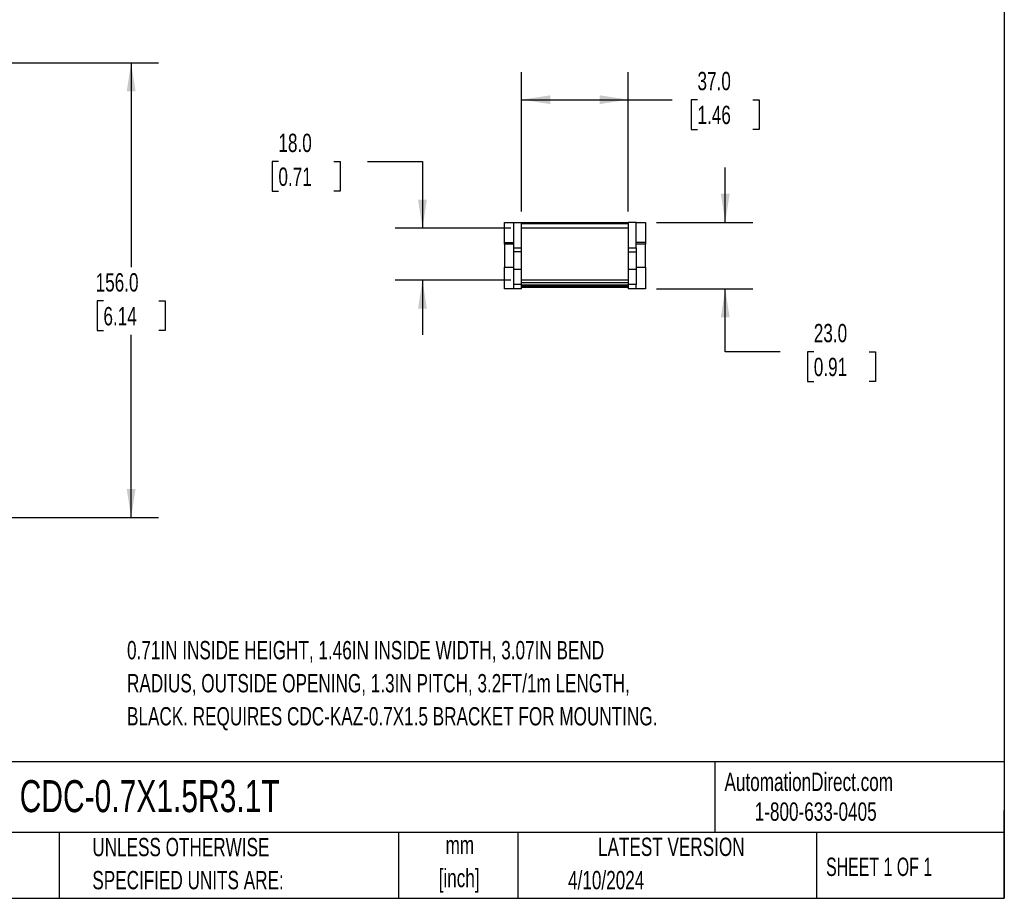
# Model space of a CAD drawing. Header units: millimetres. Extents: x 19 to 819, y 19 to 629.
# Tile 3 of 9: x 478 to 819, y 19 to 324. Entities that reach past the tile are written whole.
import ezdxf

# ---------------------------------------------------------------- set-up
doc = ezdxf.new("R2010")
doc.units = ezdxf.units.MM
doc.header["$LTSCALE"] = 3
doc.layers.add('DIMENSIONS', color=140, linetype='Continuous', lineweight=25)
doc.layers.add('TEXT', color=140, linetype='Continuous', lineweight=25)
doc.styles.add('SLDTEXTSTYLE0', font='TXT', dxfattribs={"width": 0.7})
doc.styles.add('SLDTEXTSTYLE1', font='TXT', dxfattribs={"width": 0.65})
doc.dimstyles.new('SLDDIMSTYLE0', dxfattribs={"dimtxt": 6.474023, "dimasz": 9.906, "dimexe": 0, "dimexo": 0.0625, "dimgap": 1.618506, "dimtad": 0, "dimtih": 1, "dimtoh": 1, "dimrnd": 1e-09, "dimzin": 4, "dimdsep": 46, "dimtxsty": 'SLDTEXTSTYLE0', "dimsah": 1, "dimcen": 0.09, "dimadec": 0, "dimazin": 1, "dimtfac": 1, "dimtofl": 0, "dimtmove": 0, "dimatfit": 3, "dimfxl": 0, "dimfrac": 2, "dimtolj": 1, "dimtzin": 12, "dimarcsym": 0})
doc.dimstyles.new('SLDDIMSTYLE3', dxfattribs={"dimtxt": 6.474023, "dimasz": 9.906, "dimexe": 0, "dimexo": 0.0625, "dimgap": 1.618506, "dimtad": 0, "dimtih": 1, "dimtoh": 1, "dimrnd": 1e-09, "dimzin": 4, "dimdsep": 46, "dimtxsty": 'SLDTEXTSTYLE0', "dimsah": 1, "dimcen": 0.09, "dimadec": 0, "dimazin": 1, "dimtfac": 1, "dimtmove": 0, "dimatfit": 0, "dimfxl": 0, "dimfrac": 2, "dimtolj": 1, "dimtzin": 12, "dimarcsym": 0})

# ---------------------------------------------------------------- blocks, each defined once
blk = doc.blocks.new('_D_2')
at = {"layer": 'DIMENSIONS'}
for p, q in [((348.36, 308.94), (525.81, 308.94)), ((516.28, 308.94), (516.28, 238.01)), ((506.67, 226.27), (504.49, 226.27)), ((504.49, 226.27), (504.49, 215.98)), ((525.9, 226.27), (528.08, 226.27)), ((528.08, 226.27), (528.08, 215.98)), ((504.49, 215.98), (506.67, 215.98)), ((528.08, 215.98), (525.9, 215.98)), ((516.28, 151.12), (516.28, 214.53)), ((120.02, 151.12), (525.81, 151.12))]:
    blk.add_line(p, q, dxfattribs=at)
for points in [[(516.28, 308.94), (514.76, 299.03), (517.81, 299.03)], [(516.28, 151.12), (517.81, 161.03), (514.76, 161.03)]]:
    blk.add_solid(points, dxfattribs=at)
at = {"layer": 'DIMENSIONS', "char_height": 6.35, "attachment_point": 1, "style": 'SLDTEXTSTYLE0'}
for s, insert in [('156.0', (503.97, 235.9)), ('6.14', (506.67, 224.17))]:
    blk.add_mtext(s, dxfattribs=dict(at, insert=insert))
blk = doc.blocks.new('_D_3')
at = {"layer": 'DIMENSIONS'}
for p, q in [((651.74, 257.34), (651.74, 305.63)), ((688.74, 257.34), (688.74, 305.63)), ((651.74, 296.1), (688.74, 296.1)), ((688.74, 296.1), (703.96, 296.1)), ((712.73, 296.1), (710.56, 296.1)), ((710.56, 296.1), (710.56, 285.81)), ((731.97, 296.1), (734.15, 296.1)), ((734.15, 296.1), (734.15, 285.81)), ((710.56, 285.81), (712.73, 285.81)), ((734.15, 285.81), (731.97, 285.81))]:
    blk.add_line(p, q, dxfattribs=at)
for points in [[(651.74, 296.1), (661.64, 294.58), (661.64, 297.62)], [(688.74, 296.1), (678.83, 297.62), (678.83, 294.58)]]:
    blk.add_solid(points, dxfattribs=at)
at = {"layer": 'DIMENSIONS', "char_height": 6.35, "attachment_point": 1, "style": 'SLDTEXTSTYLE0'}
for s, insert in [('37.0', (712.73, 305.74)), ('1.46', (712.73, 294))]:
    blk.add_mtext(s, dxfattribs=dict(at, insert=insert))
blk = doc.blocks.new('_D_4')
at = {"layer": 'DIMENSIONS'}
for p, q in [((567.37, 274.65), (565.2, 274.65)), ((565.2, 274.65), (565.2, 264.36)), ((586.61, 274.65), (588.79, 274.65)), ((588.79, 274.65), (588.79, 264.36)), ((598.28, 274.65), (617.33, 274.65)), ((617.33, 274.65), (617.33, 251.48)), ((565.2, 264.36), (567.37, 264.36)), ((588.79, 264.36), (586.61, 264.36)), ((647.93, 251.48), (607.81, 251.48)), ((647.93, 233.53), (607.81, 233.53)), ((617.33, 233.53), (617.33, 214.48))]:
    blk.add_line(p, q, dxfattribs=at)
for points in [[(617.33, 251.48), (618.86, 261.39), (615.81, 261.39)], [(617.33, 233.53), (615.81, 223.63), (618.86, 223.63)]]:
    blk.add_solid(points, dxfattribs=at)
at = {"layer": 'DIMENSIONS', "char_height": 6.35, "attachment_point": 1, "style": 'SLDTEXTSTYLE0'}
for s, insert in [('18.0', (567.37, 284.29)), ('0.71', (567.37, 272.55))]:
    blk.add_mtext(s, dxfattribs=dict(at, insert=insert))
blk = doc.blocks.new('_D_5')
at = {"layer": 'DIMENSIONS'}
for p, q in [((722.35, 253.53), (722.35, 272.58)), ((698.55, 253.53), (731.88, 253.53)), ((698.55, 230.53), (731.88, 230.53)), ((722.35, 208.67), (722.35, 230.53)), ((741.4, 208.67), (722.35, 208.67)), ((753.07, 208.67), (750.9, 208.67)), ((750.9, 208.67), (750.9, 198.38)), ((772.31, 208.67), (774.48, 208.67)), ((774.48, 208.67), (774.48, 198.38)), ((750.9, 198.38), (753.07, 198.38)), ((774.48, 198.38), (772.31, 198.38))]:
    blk.add_line(p, q, dxfattribs=at)
for points in [[(722.35, 253.53), (723.88, 263.44), (720.83, 263.44)], [(722.35, 230.53), (720.83, 220.63), (723.88, 220.63)]]:
    blk.add_solid(points, dxfattribs=at)
at = {"layer": 'DIMENSIONS', "char_height": 6.35, "attachment_point": 1, "style": 'SLDTEXTSTYLE0'}
for s, insert in [('23.0', (753.07, 218.31)), ('0.91', (753.07, 206.57))]:
    blk.add_mtext(s, dxfattribs=dict(at, insert=insert))

msp = doc.modelspace()

# ---------------------------------------------------------------- linework, layer by layer
for p, q in [((645.736, 246.605), (645.736, 253.532)), ((645.736, 253.532), (649.036, 253.532)), ((649.036, 244.748), (649.036, 253.532)), ((649.036, 253.532), (651.736, 253.532)), ((651.736, 244.748), (651.736, 253.532)), ((651.736, 253.482), (688.736, 253.482)), ((688.736, 252.982), (651.736, 252.982)), ((688.736, 253.532), (688.736, 244.748)), ((691.436, 253.532), (688.736, 253.532)), ((691.436, 244.748), (691.436, 253.532)), ((691.436, 253.532), (694.736, 253.532)), ((694.736, 253.532), (694.736, 246.605)), ((688.736, 251.482), (651.736, 251.482)), ((645.736, 246.605), (649.036, 246.605)), ((645.736, 246.032), (645.736, 246.605)), ((649.036, 246.032), (645.736, 246.032)), ((645.736, 246.032), (645.736, 238.032)), ((694.736, 246.605), (691.436, 246.605)), ((694.736, 246.032), (691.436, 246.032)), ((694.736, 246.605), (694.736, 246.032)), ((694.736, 242.032), (694.736, 246.032)), ((649.036, 244.748), (651.736, 244.748)), ((649.036, 243.284), (649.036, 244.748)), ((651.736, 243.284), (649.036, 243.284)), ((649.036, 237.273), (649.036, 243.284)), ((651.736, 243.284), (651.736, 244.748)), ((651.736, 237.273), (651.736, 243.284)), ((688.736, 244.748), (688.736, 243.284)), ((688.736, 244.748), (691.436, 244.748)), ((688.736, 243.284), (691.436, 243.284)), ((688.736, 243.284), (688.736, 237.273)), ((691.436, 244.748), (691.436, 243.284)), ((691.436, 243.284), (691.436, 237.273)), ((694.736, 238.032), (694.736, 242.032)), ((645.736, 238.032), (649.036, 238.032)), ((645.736, 230.532), (645.736, 238.032)), ((649.036, 237.273), (651.736, 237.273)), ((649.036, 231.99), (649.036, 237.273)), ((651.736, 231.99), (651.736, 237.273)), ((688.736, 237.273), (691.436, 237.273)), ((688.736, 237.273), (688.736, 231.99)), ((691.436, 238.032), (694.736, 238.032)), ((691.436, 237.273), (691.436, 231.99)), ((694.736, 238.032), (694.736, 230.532)), ((688.736, 233.532), (651.736, 233.532)), ((651.736, 232.731), (688.736, 232.731)), ((649.036, 230.532), (645.736, 230.532)), ((651.736, 231.99), (649.036, 231.99)), ((649.036, 230.532), (649.036, 231.99)), ((651.736, 230.532), (649.036, 230.532)), ((651.736, 230.532), (651.736, 231.99)), ((651.736, 231.839), (688.736, 231.839)), ((651.736, 231.432), (688.736, 231.432)), ((688.736, 231.289), (651.736, 231.289)), ((688.736, 230.932), (651.736, 230.932)), ((691.436, 231.99), (688.736, 231.99)), ((688.736, 231.99), (688.736, 230.532)), ((691.436, 230.532), (688.736, 230.532)), ((691.436, 230.532), (691.436, 231.99)), ((694.736, 230.532), (691.436, 230.532))]:
    msp.add_line(p, q)
at = {"layer": 'TEXT'}
for p, q in [((819.15, 628.65), (819.15, 19.05)), ((819.15, 66.378), (19.05, 66.378)), ((718.726, 66.378), (718.726, 41.91)), ((819.15, 19.05), (819.15, 49.53)), ((819.15, 41.91), (19.05, 41.91)), ((491.341, 41.91), (491.341, 19.05)), ((609.073, 41.91), (609.073, 19.05)), ((650.436, 41.91), (650.436, 19.05)), ((754.046, 41.91), (754.046, 19.05)), ((19.05, 19.05), (819.15, 19.05))]:
    msp.add_line(p, q, dxfattribs=at)

# ---------------------------------------------------------------- texts
for s, insert, char_height, attachment_point, style in [('0.71IN INSIDE HEIGHT, 1.46IN INSIDE WIDTH, 3.07IN BEND', (514.859, 108.313), 6.35, 1, 'SLDTEXTSTYLE0'), ('RADIUS, OUTSIDE OPENING, 1.3IN PITCH, 3.2FT/1m LENGTH,', (514.859, 96.847), 6.35, 1, 'SLDTEXTSTYLE0'), ('BLACK. REQUIRES CDC-KAZ-0.7X1.5 BRACKET FOR MOUNTING.', (514.859, 85.38), 6.35, 1, 'SLDTEXTSTYLE0'), ('AutomationDirect.com', (722.085, 62.63), 6.35, 1, 'SLDTEXTSTYLE0'), ('CDC-0.7X1.5R3.1T', (477.623, 60.056), 11.1125, 1, 'SLDTEXTSTYLE0'), ('1-800-633-0405', (732.575, 52.311), 6.35, 1, 'SLDTEXTSTYLE0'), ('UNLESS OTHERWISE', (502.824, 40.002), 6.35, 1, 'SLDTEXTSTYLE0'), ('mm', (630.297, 40.723), 6.35, 2, 'SLDTEXTSTYLE0'), ('LATEST VERSION', (703.656, 40.092), 6.35, 2, 'SLDTEXTSTYLE0'), ('SHEET 1 OF 1', (757.324, 33.154), 6.35, 1, 'SLDTEXTSTYLE1'), ('SPECIFIED UNITS ARE:', (502.824, 28.535), 6.35, 1, 'SLDTEXTSTYLE0'), ('[inch]', (630.045, 29.257), 6.35, 2, 'SLDTEXTSTYLE0'), ('4/10/2024', (667.838, 28.54), 6.35, 1, 'SLDTEXTSTYLE0')]:
    msp.add_mtext(s, dxfattribs=dict(at, insert=insert, char_height=char_height, attachment_point=attachment_point, style=style))

# ---------------------------------------------------------------- dimensions: what is measured, and where the dimension line sits
at = {"layer": 'DIMENSIONS'}
for base, p1, p2, dimstyle, picture, middle in [((516.284, 151.123), (344.554, 308.941), (116.207, 151.123), 'SLDDIMSTYLE0', '_D_2', (516.284, 226.269)), ((617.331, 233.532), (651.736, 251.482), (651.736, 233.532), 'SLDDIMSTYLE3', '_D_4', (617.331, 274.65)), ((722.352, 230.532), (694.736, 253.532), (694.736, 230.532), 'SLDDIMSTYLE3', '_D_5', (722.352, 208.674))]:
    dim = msp.add_linear_dim(base=base, p1=p1, p2=p2, angle=90, dimstyle=dimstyle, dxfattribs=at)
    dim.commit()
    dim.dimension.update_dxf_attribs({"geometry": picture, "text_midpoint": middle, "dimtype": 160})
dim = msp.add_linear_dim(base=(651.736, 296.1), p1=(688.736, 253.532), p2=(651.736, 253.532), dimstyle='SLDDIMSTYLE0', dxfattribs=at)
dim.commit()
dim.dimension.update_dxf_attribs({"geometry": '_D_3', "text_midpoint": (722.352, 296.1), "dimtype": 160})

doc.saveas('drawing.dxf')
